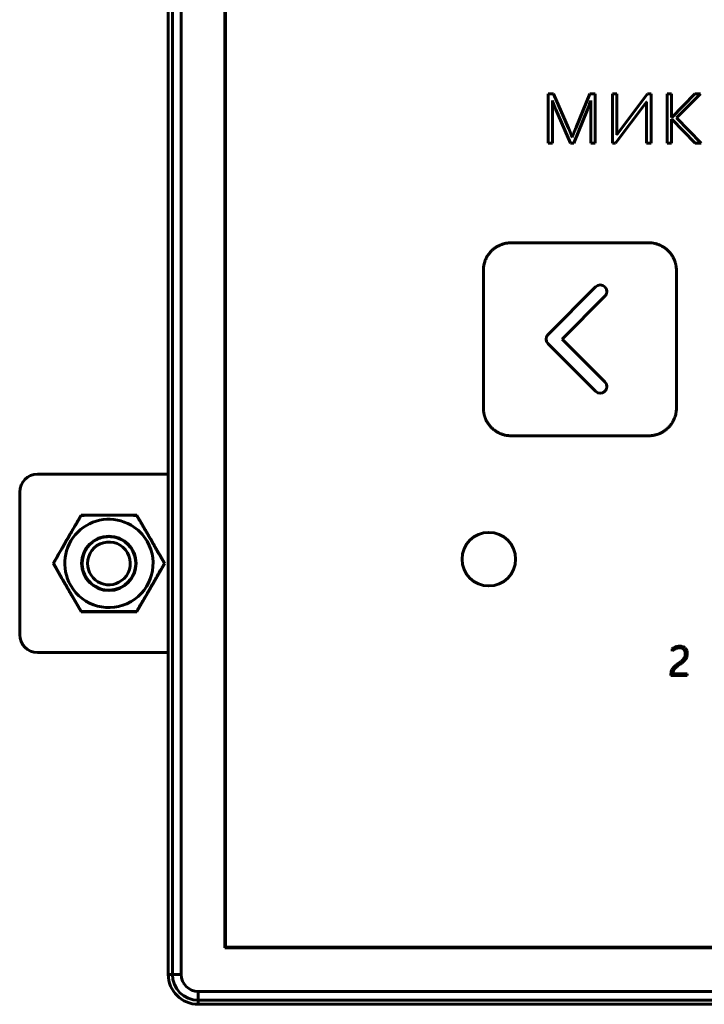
# Model space of a CAD drawing. Header units: millimetres. Extents: x -56 to 71, y -66 to 44.
# Tile 1 of 12: x -56 to -18, y -66 to -11. Entities that reach past the tile are written whole.
import ezdxf

# ---------------------------------------------------------------- set-up
doc = ezdxf.new("R2010")
doc.units = ezdxf.units.MM
doc.linetypes.add('K5LT32769', pattern=[0])
doc.linetypes.add('K5LT_BASIC', pattern=[0])

msp = doc.modelspace()

# ---------------------------------------------------------------- linework, layer by layer
at = {"color": 150, "linetype": 'K5LT32769', "lineweight": 60, "true_color": 0x0080ff}
for p, q in [((-47.961, 42.766), (-47.961, -64.304)), ((-47.734, -64.304), (-47.734, 42.766)), ((-47.734, -64.304), (-47.734, 42.766)), ((-47.237, 42.766), (-47.237, -64.304)), ((-47.237, 42.766), (-47.237, -64.304)), ((-44.791, 41.272), (-44.791, -62.81)), ((-55.289, -36.256), (-47.961, -36.256)), ((-56.289, -45.256), (-56.289, -37.256)), ((-54.416, -41.256), (-52.852, -38.548)), ((-52.852, -38.548), (-49.725, -38.548)), ((-49.725, -38.548), (-48.161, -41.256)), ((-52.852, -43.965), (-54.416, -41.256)), ((-48.161, -41.256), (-49.725, -43.965)), ((-49.725, -43.965), (-52.852, -43.965)), ((-55.289, -46.256), (-47.961, -46.256)), ((-44.791, -62.81), (59.291, -62.81)), ((-47.961, -64.304), (-47.734, -64.304)), ((-47.961, -64.304), (-47.734, -64.304)), ((-47.734, -64.304), (-47.237, -64.304)), ((-47.734, -64.304), (-47.237, -64.304)), ((-46.285, -65.256), (60.785, -65.256)), ((-46.285, -65.256), (-46.285, -65.753)), ((-46.285, -65.256), (60.785, -65.256)), ((-46.285, -65.256), (-46.285, -65.753)), ((-46.285, -65.753), (-46.285, -65.981)), ((-46.285, -65.753), (-46.285, -65.981)), ((60.785, -65.753), (-46.285, -65.753)), ((60.785, -65.753), (-46.285, -65.753)), ((-46.285, -65.981), (60.785, -65.981))]:
    msp.add_line(p, q, dxfattribs=at)
at = {"color": 150, "linetype": 'K5LT_BASIC', "lineweight": 60, "true_color": 0x0080ff}
for p, q in [((-44.75, 41.231), (-44.75, -62.769)), ((-26.677, -14.922), (-26.677, -17.7)), ((-26.378, -14.922), (-26.677, -14.922)), ((-26.438, -17.7), (-26.438, -15.299)), ((-25.532, -16.846), (-26.378, -14.922)), ((-24.344, -14.922), (-25.133, -16.856)), ((-24.354, -15.494), (-24.281, -15.299)), ((-24.037, -14.922), (-24.344, -14.922)), ((-24.281, -15.299), (-24.281, -17.7)), ((-24.037, -17.7), (-24.037, -14.922)), ((-22.829, -14.922), (-23.078, -14.922)), ((-23.078, -14.922), (-23.078, -17.7)), ((-22.829, -17.223), (-22.829, -14.922)), ((-21.106, -14.922), (-22.761, -17.117)), ((-21.158, -15.378), (-21.158, -17.7)), ((-20.905, -14.922), (-21.106, -14.922)), ((-20.905, -17.7), (-20.905, -14.922)), ((-20.009, -14.922), (-20.009, -17.7)), ((-19.76, -14.922), (-20.009, -14.922)), ((-19.76, -16.249), (-19.76, -14.922)), ((-18.46, -14.922), (-19.749, -16.249)), ((-19.483, -16.279), (-18.137, -14.922)), ((-18.137, -14.922), (-18.46, -14.922)), ((-26.243, -15.812), (-25.431, -17.7)), ((-25.228, -17.7), (-24.477, -15.812)), ((-24.477, -15.812), (-24.418, -15.663)), ((-22.902, -17.7), (-21.234, -15.484)), ((-19.749, -16.249), (-19.76, -16.249)), ((-19.76, -17.7), (-19.76, -16.338)), ((-19.76, -16.338), (-19.749, -16.338)), ((-19.749, -16.338), (-18.444, -17.7)), ((-18.094, -17.7), (-19.483, -16.279)), ((-26.677, -17.7), (-26.438, -17.7)), ((-25.431, -17.7), (-25.228, -17.7)), ((-24.281, -17.7), (-24.037, -17.7)), ((-23.078, -17.7), (-22.902, -17.7)), ((-21.158, -17.7), (-20.905, -17.7)), ((-20.009, -17.7), (-19.76, -17.7)), ((-18.444, -17.7), (-18.094, -17.7)), ((-21.04, -23.279), (-28.751, -23.279)), ((-30.307, -24.835), (-30.307, -32.543)), ((-19.487, -32.543), (-19.487, -24.835)), ((-24.014, -25.748), (-26.681, -28.415)), ((-25.894, -28.676), (-23.492, -26.274)), ((-23.492, -31.079), (-25.894, -28.676)), ((-26.681, -28.938), (-24.014, -31.605)), ((-28.751, -34.099), (-21.04, -34.099)), ((-19.73, -46.05), (-19.73, -46.171)), ((-19.792, -47.461), (-19.792, -47.537)), ((-19.681, -47.442), (-19.681, -47.425)), ((-18.878, -47.442), (-19.681, -47.442)), ((-18.878, -47.537), (-18.878, -47.442)), ((-19.792, -47.537), (-18.878, -47.537)), ((-44.75, -62.769), (59.25, -62.769))]:
    msp.add_line(p, q, dxfattribs=at)
at = {"color": 150, "linetype": 'K5LT32769', "lineweight": 60, "true_color": 0x0080ff}
msp.add_circle((-51.289, -41.256), 1.529, dxfattribs=at)
at = {"color": 150, "linetype": 'K5LT_BASIC', "lineweight": 60, "true_color": 0x0080ff}
msp.add_circle((-30, -41.019), 1.5, dxfattribs=at)
at = {"color": 150, "linetype": 'K5LT32769', "lineweight": 60, "true_color": 0x0080ff}
for centre, radius, start, end in [((-55.289, -37.256), 1, 90, 180), ((-51.289, -41.256), 2.475, 60, 210), ((-51.289, -41.256), 2.475, 60, 210), ((-51.289, -41.256), 2.475, 30, 60), ((-51.289, -41.256), 2.475, 30, 60), ((-51.289, -41.256), 2.475, 210, 30), ((-51.289, -41.256), 2.475, 210, 30), ((-51.289, -41.256), 1.5, 120, 180), ((-51.289, -41.256), 1.2, 315, 180), ((-51.289, -41.256), 1.2, 315, 180), ((-51.289, -41.256), 1.5, 90, 120), ((-51.289, -41.256), 1.5, 75, 90), ((-51.289, -41.256), 1.5, 315, 75), ((-51.289, -41.256), 1.5, 180, 315), ((-51.289, -41.256), 1.2, 180, 315), ((-51.289, -41.256), 1.2, 180, 315), ((-55.289, -45.256), 1, 180, 270), ((-46.285, -64.304), 1.677, 180, 270), ((-46.285, -64.304), 1.449, 180, 270), ((-46.285, -64.304), 1.449, 180, 270), ((-46.285, -64.304), 0.952, 180, 270), ((-46.285, -64.304), 0.952, 180, 270)]:
    msp.add_arc(centre, radius, start, end, dxfattribs=at)
at = {"color": 150, "linetype": 'K5LT_BASIC', "lineweight": 60, "true_color": 0x0080ff}
for points, degree in [([(-26.438, -15.299), (-26.4, -15.405), (-26.365, -15.5)], 2), ([(-21.234, -15.484), (-21.22, -15.467), (-21.2, -15.438)], 2), ([(-21.2, -15.438), (-21.179, -15.408), (-21.158, -15.378)], 2), ([(-26.365, -15.5), (-26.335, -15.581), (-26.302, -15.668)], 2), ([(-26.302, -15.668), (-26.27, -15.755), (-26.243, -15.812)], 2), ([(-24.418, -15.663), (-24.384, -15.576), (-24.354, -15.494)], 2), ([(-25.468, -16.999), (-25.502, -16.911), (-25.532, -16.846)], 2), ([(-25.404, -17.168), (-25.434, -17.087), (-25.468, -16.999)], 2), ([(-25.193, -17.008), (-25.228, -17.095), (-25.258, -17.174)], 2), ([(-25.133, -16.856), (-25.157, -16.922), (-25.193, -17.008)], 2), ([(-25.334, -17.361), (-25.369, -17.263), (-25.404, -17.168)], 2), ([(-25.258, -17.174), (-25.296, -17.266), (-25.334, -17.361)], 2), ([(-22.796, -17.166), (-22.813, -17.193), (-22.829, -17.223)], 2), ([(-22.761, -17.117), (-22.78, -17.139), (-22.796, -17.166)], 2), ([(-23.492, -25.748), (-23.636, -25.604), (-23.869, -25.604), (-24.014, -25.748)], 3), ([(-23.492, -26.274), (-23.347, -26.129), (-23.347, -25.893), (-23.492, -25.748)], 3), ([(-26.681, -28.415), (-26.825, -28.56), (-26.825, -28.793), (-26.681, -28.938)], 3), ([(-23.492, -31.605), (-23.347, -31.46), (-23.347, -31.224), (-23.492, -31.079)], 3), ([(-24.014, -31.605), (-23.869, -31.749), (-23.636, -31.749), (-23.492, -31.605)], 3), ([(-19.53, -45.938), (-19.602, -45.965), (-19.668, -46.002), (-19.73, -46.05)], 3), ([(-19.73, -46.171), (-19.666, -46.115), (-19.6, -46.071), (-19.534, -46.04)], 3), ([(-19.534, -46.04), (-19.467, -46.008), (-19.398, -45.992), (-19.325, -45.992)], 3), ([(-19.307, -45.898), (-19.385, -45.898), (-19.459, -45.911), (-19.53, -45.938)], 3), ([(-19.325, -45.992), (-19.219, -45.992), (-19.136, -46.022), (-19.077, -46.081)], 3), ([(-19.132, -45.927), (-19.184, -45.908), (-19.243, -45.898), (-19.307, -45.898)], 3), ([(-18.997, -46.01), (-19.034, -45.974), (-19.079, -45.947), (-19.132, -45.927)], 3), ([(-19.077, -46.081), (-19.018, -46.139), (-18.989, -46.222), (-18.989, -46.328)], 3), ([(-18.911, -46.141), (-18.931, -46.09), (-18.96, -46.046), (-18.997, -46.01)], 3), ([(-18.913, -46.509), (-18.891, -46.451), (-18.88, -46.386), (-18.88, -46.311)], 3), ([(-18.88, -46.311), (-18.88, -46.249), (-18.89, -46.192), (-18.911, -46.141)], 3), ([(-19.338, -46.839), (-19.389, -46.875), (-19.435, -46.909), (-19.477, -46.941)], 3), ([(-19.47, -47.049), (-19.419, -47.009), (-19.358, -46.964), (-19.285, -46.912)], 3), ([(-19.202, -46.734), (-19.244, -46.769), (-19.29, -46.804), (-19.338, -46.839)], 3), ([(-19.285, -46.912), (-19.23, -46.873), (-19.178, -46.834), (-19.129, -46.794)], 3), ([(-19.091, -46.623), (-19.123, -46.662), (-19.159, -46.7), (-19.202, -46.734)], 3), ([(-19.129, -46.794), (-19.08, -46.755), (-19.037, -46.712), (-19, -46.665)], 3), ([(-19, -46.665), (-18.963, -46.618), (-18.934, -46.566), (-18.913, -46.509)], 3), ([(-19.78, -47.326), (-19.788, -47.366), (-19.792, -47.411), (-19.792, -47.461)], 3), ([(-19.742, -47.215), (-19.759, -47.249), (-19.771, -47.286), (-19.78, -47.326)], 3), ([(-19.679, -47.12), (-19.704, -47.15), (-19.725, -47.181), (-19.742, -47.215)], 3), ([(-19.681, -47.425), (-19.681, -47.372), (-19.675, -47.325), (-19.661, -47.285)], 3), ([(-19.591, -47.031), (-19.624, -47.061), (-19.654, -47.091), (-19.679, -47.12)], 3), ([(-19.661, -47.285), (-19.647, -47.244), (-19.624, -47.205), (-19.592, -47.167)], 3), ([(-19.592, -47.167), (-19.561, -47.129), (-19.52, -47.089), (-19.47, -47.049)], 3), ([(-19.477, -46.941), (-19.52, -46.972), (-19.558, -47.002), (-19.591, -47.031)], 3)]:
    msp.add_open_spline(points, degree=degree, dxfattribs=at)
for points, knots in [([(-28.751, -23.279), (-28.784, -23.279), (-28.849, -23.281), (-28.946, -23.29), (-29.04, -23.305), (-29.108, -23.32), (-29.151, -23.331), (-29.174, -23.337), (-29.214, -23.349), (-29.264, -23.365), (-29.316, -23.384), (-29.362, -23.403), (-29.419, -23.429), (-29.517, -23.477), (-29.647, -23.558), (-29.791, -23.673), (-29.881, -23.763), (-29.968, -23.862), (-30.011, -23.919), (-30.048, -23.975), (-30.051, -23.979), (-30.053, -23.983), (-30.059, -23.991), (-30.069, -24.008), (-30.093, -24.045), (-30.13, -24.111), (-30.165, -24.183), (-30.195, -24.253), (-30.215, -24.305), (-30.237, -24.371), (-30.255, -24.43), (-30.28, -24.534), (-30.301, -24.661), (-30.307, -24.779), (-30.307, -24.835)], [0, 0, 0, 0, 1.221197, 2.442394, 3.663591, 4.884788, 5.132251, 5.379714, 5.842406, 6.767789, 7.416183, 8.054764, 8.693345, 9.915343, 12.390547, 14.827573, 17.264599, 17.526791, 20.107053, 20.134812, 20.190331, 20.301367, 20.32587, 20.585622, 21.091951, 22.104607, 23.602949, 24.28405, 25.126694, 25.769227, 27.054294, 27.531649, 29.936605, 32, 32, 32, 32]), ([(-19.487, -24.835), (-19.487, -24.802), (-19.489, -24.737), (-19.498, -24.641), (-19.513, -24.546), (-19.528, -24.478), (-19.539, -24.435), (-19.546, -24.412), (-19.557, -24.372), (-19.573, -24.322), (-19.593, -24.269), (-19.612, -24.223), (-19.638, -24.165), (-19.687, -24.068), (-19.767, -23.938), (-19.881, -23.794), (-19.972, -23.704), (-20.071, -23.617), (-20.13, -23.573), (-20.187, -23.535), (-20.191, -23.532), (-20.2, -23.527), (-20.217, -23.516), (-20.254, -23.493), (-20.32, -23.455), (-20.39, -23.421), (-20.461, -23.39), (-20.516, -23.369), (-20.574, -23.35), (-20.63, -23.333), (-20.725, -23.309), (-20.832, -23.291), (-20.95, -23.281), (-21.01, -23.279), (-21.04, -23.279)], [0, 0, 0, 0, 1.2251, 2.4502, 3.6753, 4.900401, 5.148883, 5.397365, 5.859707, 6.784392, 7.444924, 8.095425, 8.745926, 9.954826, 12.430095, 14.866262, 17.302429, 17.565296, 20.177534, 20.227562, 20.327618, 20.373715, 20.632841, 21.138176, 22.148846, 23.626443, 24.287913, 25.204862, 25.943901, 26.68294, 27.508867, 29.74868, 30.87434, 32, 32, 32, 32]), ([(-30.307, -32.543), (-30.307, -32.576), (-30.305, -32.641), (-30.296, -32.737), (-30.281, -32.831), (-30.266, -32.899), (-30.255, -32.942), (-30.249, -32.966), (-30.237, -33.006), (-30.221, -33.055), (-30.201, -33.108), (-30.183, -33.154), (-30.157, -33.212), (-30.108, -33.309), (-30.027, -33.44), (-29.913, -33.583), (-29.822, -33.674), (-29.723, -33.76), (-29.665, -33.804), (-29.608, -33.842), (-29.604, -33.844), (-29.595, -33.85), (-29.577, -33.862), (-29.54, -33.885), (-29.474, -33.922), (-29.403, -33.957), (-29.332, -33.987), (-29.278, -34.008), (-29.223, -34.026), (-29.166, -34.043), (-29.071, -34.068), (-28.961, -34.087), (-28.842, -34.097), (-28.782, -34.099), (-28.751, -34.099)], [0, 0, 0, 0, 1.22505, 2.450101, 3.675151, 4.900202, 5.148574, 5.396947, 5.860066, 6.786304, 7.44231, 8.088414, 8.734518, 9.950793, 12.428331, 14.867696, 17.30706, 17.569553, 20.16387, 20.205684, 20.289311, 20.367764, 20.626869, 21.131681, 22.141306, 23.628437, 24.298061, 25.187128, 25.889561, 26.591994, 27.488137, 29.737656, 30.868828, 32, 32, 32, 32]), ([(-21.04, -34.099), (-21.007, -34.099), (-20.942, -34.097), (-20.847, -34.088), (-20.753, -34.073), (-20.685, -34.058), (-20.643, -34.047), (-20.619, -34.041), (-20.58, -34.029), (-20.53, -34.013), (-20.478, -33.994), (-20.432, -33.975), (-20.375, -33.949), (-20.278, -33.901), (-20.148, -33.82), (-20.047, -33.74), (-19.993, -33.691), (-19.974, -33.673), (-19.941, -33.642), (-19.891, -33.589), (-19.843, -33.534), (-19.797, -33.476), (-19.77, -33.438), (-19.749, -33.407), (-19.74, -33.393), (-19.711, -33.348), (-19.67, -33.278), (-19.63, -33.196), (-19.601, -33.129), (-19.58, -33.073), (-19.553, -32.995), (-19.536, -32.932), (-19.524, -32.881), (-19.52, -32.862), (-19.515, -32.836), (-19.506, -32.788), (-19.492, -32.689), (-19.487, -32.602), (-19.487, -32.543)], [0, 0, 0, 0, 1.370108, 2.740216, 4.110324, 5.480432, 5.758315, 6.036197, 6.553354, 7.587667, 8.326136, 9.053296, 9.780456, 11.133231, 13.908938, 16.639445, 16.934589, 17.230843, 17.822241, 19.005038, 20.510006, 21.122887, 22.348647, 22.62481, 22.806471, 23.09912, 25.014799, 26.462691, 27.192425, 28.248104, 29.114862, 30.848379, 31.118786, 31.399263, 31.700587, 32.303234, 33.508529, 36, 36, 36, 36]), ([(-18.989, -46.328), (-18.989, -46.39), (-18.998, -46.445), (-19.035, -46.54), (-19.06, -46.583), (-19.091, -46.623)], [0, 0, 0, 0, 1.5, 1.5, 3, 3, 3, 3])]:
    msp.add_open_spline(points, degree=3, knots=knots, dxfattribs=at)
at = {"color": 150, "linetype": 'K5LT32769', "lineweight": 60, "true_color": 0x0080ff}
for points, knots in [([(-52.843, -38.564), (-52.864, -38.599), (-52.901, -38.661), (-52.953, -38.75), (-53.016, -38.857), (-53.079, -38.965), (-53.143, -39.073), (-53.196, -39.165), (-53.257, -39.268), (-53.323, -39.381), (-53.39, -39.496), (-53.448, -39.595), (-53.497, -39.68), (-53.551, -39.774), (-53.605, -39.867), (-53.659, -39.961), (-53.7, -40.031), (-53.74, -40.101), (-53.78, -40.17), (-53.819, -40.238), (-53.857, -40.305), (-53.895, -40.371), (-53.999, -40.554), (-54.109, -40.747), (-54.225, -40.952), (-54.283, -41.053), (-54.34, -41.155), (-54.379, -41.222), (-54.398, -41.256)], [0, 0, 0, 0, 0.04046, 0.070805, 0.10115, 0.161841, 0.192186, 0.222531, 0.264723, 0.306916, 0.349108, 0.3913, 0.417041, 0.442782, 0.494265, 0.520006, 0.545747, 0.571488, 0.597229, 0.621764, 0.646299, 0.670834, 0.695369, 0.847684, 0.885763, 0.923842, 0.961921, 1, 1, 1, 1]), ([(-49.734, -38.564), (-49.785, -38.563), (-49.887, -38.562), (-50.04, -38.561), (-50.195, -38.56), (-50.349, -38.559), (-50.503, -38.558), (-50.709, -38.557), (-50.891, -38.556), (-51.048, -38.556), (-51.128, -38.555), (-51.209, -38.555), (-51.289, -38.555), (-51.37, -38.555), (-51.45, -38.555), (-51.531, -38.556), (-51.611, -38.556), (-51.691, -38.556), (-51.77, -38.556), (-51.85, -38.557), (-51.927, -38.557), (-52.003, -38.557), (-52.076, -38.558), (-52.15, -38.558), (-52.251, -38.559), (-52.379, -38.56), (-52.535, -38.561), (-52.663, -38.562), (-52.766, -38.563), (-52.817, -38.563), (-52.843, -38.564)], [0, 0, 0, 0, 0.05, 0.1, 0.15, 0.2, 0.249496, 0.298991, 0.397982, 0.423555, 0.449128, 0.4747, 0.500273, 0.525845, 0.551418, 0.576991, 0.602563, 0.627879, 0.653195, 0.678511, 0.703827, 0.727554, 0.751282, 0.775009, 0.798737, 0.849053, 0.899368, 0.949684, 0.974842, 1, 1, 1, 1]), ([(-48.949, -39.906), (-48.956, -39.894), (-48.971, -39.869), (-49.002, -39.815), (-49.044, -39.742), (-49.097, -39.652), (-49.164, -39.536), (-49.23, -39.422), (-49.295, -39.312), (-49.343, -39.229), (-49.392, -39.145), (-49.441, -39.062), (-49.49, -38.979), (-49.539, -38.895), (-49.588, -38.812), (-49.636, -38.729), (-49.685, -38.647), (-49.718, -38.591), (-49.734, -38.564)], [0, 0, 0, 0, 0.026565, 0.053129, 0.119541, 0.185953, 0.252364, 0.376182, 0.438091, 0.5, 0.5625, 0.625, 0.6875, 0.75, 0.8125, 0.875, 0.9375, 1, 1, 1, 1]), ([(-48.179, -41.256), (-48.205, -41.212), (-48.255, -41.122), (-48.331, -40.989), (-48.407, -40.855), (-48.483, -40.721), (-48.547, -40.609), (-48.598, -40.519), (-48.647, -40.432), (-48.696, -40.346), (-48.745, -40.262), (-48.783, -40.196), (-48.823, -40.126), (-48.865, -40.053), (-48.907, -39.979), (-48.935, -39.93), (-48.949, -39.906)], [0, 0, 0, 0, 0.1, 0.2, 0.3, 0.4, 0.5, 0.55, 0.6, 0.692947, 0.73942, 0.785894, 0.83942, 0.892947, 0.946473, 1, 1, 1, 1]), ([(-54.398, -41.256), (-54.373, -41.301), (-54.322, -41.39), (-54.246, -41.524), (-54.17, -41.658), (-54.094, -41.792), (-54.03, -41.904), (-53.979, -41.994), (-53.93, -42.081), (-53.881, -42.166), (-53.832, -42.251), (-53.794, -42.317), (-53.754, -42.387), (-53.712, -42.46), (-53.67, -42.533), (-53.642, -42.582), (-53.628, -42.607)], [0, 0, 0, 0, 0.1, 0.2, 0.3, 0.4, 0.5, 0.55, 0.6, 0.693012, 0.739518, 0.786025, 0.839518, 0.893012, 0.946506, 1, 1, 1, 1]), ([(-49.734, -43.949), (-49.713, -43.914), (-49.676, -43.851), (-49.624, -43.763), (-49.561, -43.655), (-49.498, -43.548), (-49.435, -43.44), (-49.381, -43.348), (-49.321, -43.245), (-49.254, -43.132), (-49.187, -43.017), (-49.129, -42.918), (-49.08, -42.833), (-49.026, -42.739), (-48.972, -42.646), (-48.918, -42.552), (-48.877, -42.482), (-48.837, -42.412), (-48.797, -42.343), (-48.759, -42.275), (-48.72, -42.208), (-48.682, -42.141), (-48.578, -41.959), (-48.468, -41.766), (-48.352, -41.561), (-48.294, -41.459), (-48.237, -41.358), (-48.198, -41.29), (-48.179, -41.256)], [0, 0, 0, 0, 0.04046, 0.070805, 0.10115, 0.161841, 0.192186, 0.222531, 0.264723, 0.306916, 0.349108, 0.3913, 0.417041, 0.442782, 0.494265, 0.520006, 0.545747, 0.571488, 0.597229, 0.621764, 0.646299, 0.670834, 0.695369, 0.847684, 0.885763, 0.923842, 0.961921, 1, 1, 1, 1]), ([(-53.628, -42.607), (-53.616, -42.627), (-53.594, -42.666), (-53.56, -42.725), (-53.525, -42.784), (-53.488, -42.849), (-53.447, -42.919), (-53.402, -42.997), (-53.357, -43.074), (-53.288, -43.192), (-53.214, -43.318), (-53.136, -43.451), (-53.078, -43.551), (-53.019, -43.65), (-52.961, -43.75), (-52.902, -43.849), (-52.863, -43.916), (-52.843, -43.949)], [0, 0, 0, 0, 0.043116, 0.086233, 0.129349, 0.172465, 0.229349, 0.286233, 0.343116, 0.4, 0.55, 0.625, 0.7, 0.775, 0.85, 0.925, 1, 1, 1, 1]), ([(-52.843, -43.949), (-52.823, -43.949), (-52.781, -43.95), (-52.709, -43.95), (-52.627, -43.951), (-52.503, -43.952), (-52.378, -43.953), (-52.253, -43.954), (-52.146, -43.954), (-52.027, -43.955), (-51.895, -43.956), (-51.785, -43.956), (-51.697, -43.957), (-51.626, -43.957), (-51.55, -43.957), (-51.468, -43.957), (-51.387, -43.957), (-51.306, -43.957), (-51.226, -43.957), (-51.144, -43.957), (-51.063, -43.957), (-50.984, -43.957), (-50.906, -43.957), (-50.829, -43.957), (-50.752, -43.956), (-50.661, -43.956), (-50.556, -43.955), (-50.398, -43.954), (-50.241, -43.953), (-50.084, -43.952), (-49.967, -43.951), (-49.851, -43.95), (-49.773, -43.949), (-49.734, -43.949)], [0, 0, 0, 0, 0.02023, 0.04046, 0.070805, 0.10115, 0.161841, 0.192186, 0.222531, 0.264723, 0.306916, 0.349108, 0.370204, 0.3913, 0.417041, 0.442782, 0.468524, 0.494265, 0.520006, 0.545747, 0.571488, 0.597229, 0.621764, 0.646299, 0.670834, 0.695369, 0.733448, 0.771527, 0.847684, 0.885763, 0.923842, 0.961921, 1, 1, 1, 1])]:
    msp.add_open_spline(points, degree=3, knots=knots, dxfattribs=at)

doc.saveas('drawing.dxf')
